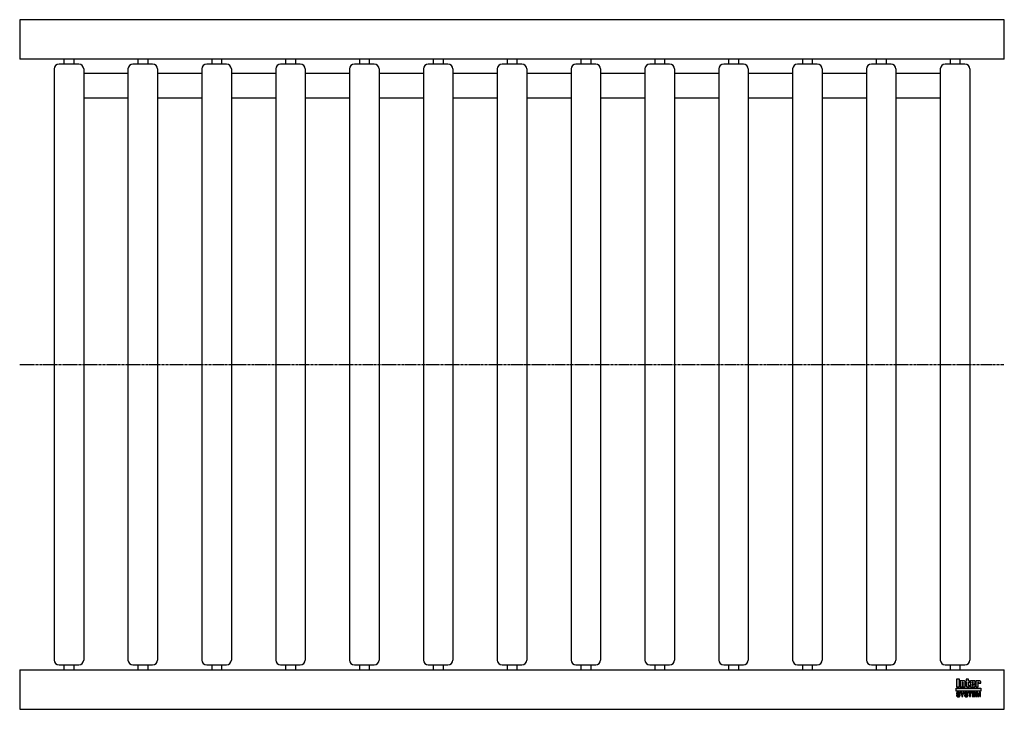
# Model space of a CAD drawing. Header units: millimetres. Extents: x 0 to 1000, y -350 to 350.
import ezdxf

# ---------------------------------------------------------------- set-up
doc = ezdxf.new("R2010")
doc.units = ezdxf.units.MM
doc.header["$LTSCALE"] = 2
doc.linetypes.add('CENTER', pattern=[2, 1.25, -0.25, 0.25, -0.25])
doc.layers.get('0').update_dxf_attribs({"linetype": 'CONTINUOUS', "lineweight": 50})
for name, color, linetype, lineweight in [('Centre Lines', 4, 'CENTER', 25), ('Frame', 1, 'CONTINUOUS', 25), ('Midi', 70, 'CONTINUOUS', 25), ('Rollers', 7, 'CONTINUOUS', 25)]:
    doc.layers.add(name, color=color, linetype=linetype, lineweight=lineweight)

# ---------------------------------------------------------------- blocks, each defined once
blk = doc.blocks.new('A$C093604AF')
at = {"layer": 'Rollers'}
for p, q in [((25, 305), (5, 305)), ((10, 310), (10, 305)), ((20, 310), (20, 305)), ((0, 300), (0, -300)), ((30, 300), (30, -300)), ((5, -305), (25, -305)), ((10, -305), (10, -310)), ((20, -305), (20, -310))]:
    blk.add_line(p, q, dxfattribs=at)
for centre, start, end in [((5, 300), 90, 180), ((25, 300), 0, 90), ((5, -300), 180, 270), ((25, -300), 270, 0)]:
    blk.add_arc(centre, 5, start, end, dxfattribs=at)

msp = doc.modelspace()

# ---------------------------------------------------------------- hatches: boundary and pattern name
at = {"layer": 'Frame'}
h = msp.add_hatch(color=254, dxfattribs=at)
h.paths.add_polyline_path([(973.3, -322.7), (973.3, -322.6), (973.4, -322.6), (973.4, -322.5), (973.4, -322.5), (973.5, -322.5), (973.6, -322.5), (973.7, -322.5), (973.7, -322.5), (973.8, -322.5), (973.8, -322.6), (973.9, -322.6), (973.9, -322.7), (973.9, -322.8), (973.9, -322.9), (973.9, -323.5), (976.1, -323.5), (976.1, -322.8), (976.1, -322.6), (976.1, -322.4), (976.1, -322.2), (976, -322), (975.9, -321.9), (975.9, -321.7), (975.8, -321.6), (975.7, -321.5), (975.6, -321.4), (975.5, -321.3), (975.4, -321.2), (975.2, -321.1), (975.1, -321.1), (974.9, -321), (974.7, -321), (974.6, -321), (974.5, -321), (974.4, -321), (974.3, -321), (974.2, -321), (974.1, -321.1), (974, -321.1), (973.9, -321.1), (973.9, -321.1), (973.8, -321.1), (973.7, -321.2), (973.6, -321.2), (973.5, -321.2), (973.5, -321.3), (973.4, -321.3), (973.3, -321.4), (973.2, -321.4), (973.2, -321), (971, -321), (971, -327.3), (973.3, -327.3), (973.3, -322.9), (973.3, -322.8)])
h.paths.add_polyline_path([(970.4, -322.5), (970.4, -322.3), (970.4, -322.1), (970.4, -321.9), (970.4, -321.8), (970.3, -321.7), (970.3, -321.5), (970.2, -321.4), (970.1, -321.3), (970, -321.3), (969.9, -321.2), (969.8, -321.1), (969.6, -321.1), (969.5, -321.1), (969.3, -321), (969.1, -321), (968.9, -321), (966.7, -321), (966.5, -321), (966.3, -321), (966.1, -321.1), (965.9, -321.1), (965.8, -321.1), (965.7, -321.2), (965.6, -321.3), (965.5, -321.3), (965.4, -321.4), (965.3, -321.5), (965.3, -321.7), (965.2, -321.8), (965.2, -321.9), (965.2, -322.1), (965.2, -322.3), (965.2, -322.5), (965.2, -325.9), (965.2, -326.1), (965.2, -326.3), (965.2, -326.4), (965.2, -326.6), (965.3, -326.7), (965.3, -326.8), (965.4, -326.9), (965.5, -327), (965.6, -327.1), (965.7, -327.1), (965.8, -327.2), (965.9, -327.2), (966.1, -327.3), (966.3, -327.3), (966.5, -327.3), (966.7, -327.3), (968.9, -327.3), (969.1, -327.3), (969.3, -327.3), (969.5, -327.3), (969.6, -327.2), (969.8, -327.2), (969.9, -327.1), (970, -327.1), (970.1, -327), (970.2, -326.9), (970.3, -326.8), (970.3, -326.7), (970.4, -326.6), (970.4, -326.4), (970.4, -326.3), (970.4, -326.1), (970.4, -325.9), (970.4, -324.8), (968.1, -324.8), (968.1, -325.6), (968.1, -325.8), (968.1, -325.8), (968.1, -325.9), (968, -326), (968, -326), (967.9, -326.1), (967.9, -326.1), (967.8, -326.1), (967.7, -326.1), (967.7, -326.1), (967.6, -326), (967.6, -326), (967.5, -325.9), (967.5, -325.8), (967.5, -325.8), (967.5, -325.6), (967.5, -324.3), (970.4, -324.3)])
h.paths.add_polyline_path([(968.1, -323.2), (967.5, -323.2), (967.5, -322.7), (967.5, -322.6), (967.5, -322.5), (967.5, -322.4), (967.5, -322.3), (967.6, -322.3), (967.6, -322.2), (967.7, -322.2), (967.8, -322.2), (967.9, -322.2), (968, -322.2), (968, -322.3), (968.1, -322.3), (968.1, -322.4), (968.1, -322.5), (968.1, -322.6), (968.1, -322.7)], flags=16)
h.paths.add_polyline_path([(963.7, -322.3), (964.6, -322.3), (964.6, -321), (963.7, -321), (963.7, -319.3), (961.4, -319.3), (961.4, -321), (960.8, -321), (960.8, -322.3), (961.4, -322.3), (961.4, -325.9), (961.4, -326.1), (961.4, -326.2), (961.4, -326.4), (961.5, -326.5), (961.5, -326.7), (961.6, -326.8), (961.6, -326.9), (961.7, -327), (961.8, -327), (961.9, -327.1), (962, -327.2), (962.2, -327.2), (962.3, -327.2), (962.5, -327.3), (962.7, -327.3), (962.9, -327.3), (964.6, -327.3), (964.6, -326.1), (964.2, -326.1), (964.1, -326.1), (964, -326.1), (963.9, -326.1), (963.8, -326), (963.8, -326), (963.7, -325.9), (963.7, -325.9), (963.7, -325.8)])
h.paths.add_polyline_path([(960.3, -322.8), (960.3, -322.6), (960.3, -322.4), (960.3, -322.2), (960.2, -322), (960.2, -321.9), (960.1, -321.7), (960, -321.6), (959.9, -321.5), (959.8, -321.4), (959.7, -321.3), (959.5, -321.2), (959.4, -321.1), (959.3, -321.1), (959.1, -321), (958.9, -321), (958.7, -321), (958.6, -321), (958.5, -321), (958.4, -321), (958.3, -321), (958.3, -321.1), (958.2, -321.1), (958.1, -321.1), (958, -321.1), (957.9, -321.1), (957.8, -321.2), (957.7, -321.2), (957.6, -321.2), (957.6, -321.3), (957.5, -321.3), (957.4, -321.4), (957.3, -321.4), (957.3, -321), (955.1, -321), (955.1, -327.3), (957.4, -327.3), (957.4, -322.9), (957.4, -322.8), (957.4, -322.7), (957.4, -322.6), (957.5, -322.6), (957.5, -322.5), (957.5, -322.5), (957.6, -322.5), (957.7, -322.5), (957.8, -322.5), (957.8, -322.5), (957.9, -322.5), (958, -322.6), (958, -322.6), (958, -322.7), (958, -322.8), (958, -322.9), (958, -327.3), (960.3, -327.3)])
h.paths.add_polyline_path([(954.4, -319.3), (951.3, -319.3), (951.3, -327.3), (954.4, -327.3)])
msp.add_hatch(color=1, dxfattribs=at).paths.add_polyline_path([(976.2, -331.6), (976.2, -328.4), (951.2, -328.4), (951.2, -331.6)])
h = msp.add_hatch(color=7, dxfattribs=at)
h.paths.add_polyline_path([(972.8, -332.7), (971.5, -332.7), (971.5, -337.1), (972.3, -337.1), (972.3, -333.4), (972.4, -333.4), (973.2, -337.1), (974.1, -337.1), (974.9, -333.4), (975, -333.4), (975, -337.1), (975.8, -337.1), (975.8, -332.7), (974.5, -332.7), (973.7, -336.2)])
h.paths.add_polyline_path([(970.8, -332.7), (967.5, -332.7), (967.5, -337.1), (970.9, -337.1), (970.9, -336.4), (968.4, -336.4), (968.4, -335.2), (970.6, -335.2), (970.6, -334.4), (968.4, -334.4), (968.4, -333.4), (970.8, -333.4)])
h.paths.add_polyline_path([(967.1, -332.7), (963.4, -332.7), (963.4, -333.4), (964.7, -333.4), (964.7, -337.1), (965.7, -337.1), (965.7, -333.4), (967.1, -333.4)])
h.paths.add_polyline_path([(962.5, -332.9), (962.3, -332.8), (962.2, -332.7), (962, -332.6), (961.8, -332.6), (961.5, -332.6), (961.3, -332.6), (961.1, -332.6), (960.9, -332.6), (960.7, -332.6), (960.6, -332.7), (960.4, -332.7), (960.3, -332.8), (960.2, -332.8), (960, -332.9), (959.9, -333), (959.9, -333.1), (959.8, -333.2), (959.7, -333.3), (959.7, -333.5), (959.6, -333.6), (959.6, -333.8), (959.6, -333.9), (959.6, -334.1), (959.6, -334.2), (959.6, -334.4), (959.7, -334.5), (959.8, -334.6), (959.8, -334.7), (959.9, -334.8), (960, -334.9), (960.1, -335), (960.2, -335), (960.3, -335.1), (960.5, -335.1), (960.6, -335.2), (960.8, -335.2), (960.9, -335.2), (961, -335.3), (961.1, -335.3), (961.2, -335.3), (961.2, -335.3), (961.3, -335.3), (961.3, -335.3), (961.4, -335.3), (961.4, -335.3), (961.5, -335.4), (961.7, -335.4), (961.8, -335.4), (962, -335.5), (962.1, -335.5), (962.2, -335.6), (962.3, -335.7), (962.3, -335.8), (962.3, -335.9), (962.3, -336.1), (962.2, -336.2), (962.1, -336.3), (962, -336.4), (961.8, -336.4), (961.7, -336.5), (961.5, -336.5), (961.3, -336.5), (961.2, -336.5), (961, -336.5), (960.8, -336.4), (960.7, -336.3), (960.6, -336.2), (960.5, -336.1), (960.4, -336), (960.4, -335.8), (959.5, -335.8), (959.5, -336), (959.6, -336.2), (959.6, -336.3), (959.7, -336.5), (959.8, -336.6), (959.9, -336.7), (960, -336.8), (960.1, -336.9), (960.2, -337), (960.4, -337.1), (960.5, -337.1), (960.7, -337.2), (960.9, -337.2), (961.1, -337.3), (961.3, -337.3), (961.5, -337.3), (961.6, -337.3), (961.6, -337.3), (961.8, -337.3), (961.9, -337.2), (962, -337.2), (962.2, -337.2), (962.3, -337.1), (962.5, -337), (962.6, -337), (962.7, -336.9), (962.9, -336.7), (963, -336.6), (963.1, -336.4), (963.1, -336.3), (963.2, -336.1), (963.2, -335.8), (963.2, -335.7), (963.2, -335.5), (963.2, -335.4), (963.1, -335.3), (963.1, -335.2), (963, -335.1), (963, -335.1), (962.9, -335), (962.8, -334.9), (962.7, -334.8), (962.6, -334.8), (962.5, -334.7), (962.4, -334.7), (962.2, -334.7), (962.1, -334.6), (961.9, -334.6), (961.8, -334.6), (961.8, -334.5), (961.7, -334.5), (961.6, -334.5), (961.6, -334.5), (961.5, -334.5), (961.4, -334.4), (961.3, -334.4), (961.3, -334.4), (961.2, -334.4), (961.1, -334.4), (961.1, -334.4), (961, -334.4), (960.9, -334.3), (960.9, -334.3), (960.8, -334.3), (960.7, -334.3), (960.6, -334.2), (960.6, -334.2), (960.5, -334.1), (960.5, -334), (960.5, -334), (960.5, -333.9), (960.4, -333.8), (960.5, -333.7), (960.5, -333.6), (960.6, -333.5), (960.7, -333.4), (960.8, -333.4), (961, -333.4), (961.1, -333.3), (961.2, -333.3), (961.4, -333.3), (961.6, -333.4), (961.7, -333.4), (961.9, -333.5), (962, -333.5), (962.1, -333.7), (962.1, -333.8), (962.2, -334), (963.1, -334), (963.1, -333.9), (963, -333.7), (963, -333.6), (963, -333.5), (962.9, -333.4), (962.9, -333.3), (962.8, -333.2), (962.7, -333), (962.6, -332.9)])
h.paths.add_polyline_path([(959.3, -332.7), (958.3, -332.7), (957.4, -334.6), (956.4, -332.7), (955.3, -332.7), (956.9, -335.5), (956.9, -337.1), (957.8, -337.1), (957.8, -335.5)])
h.paths.add_polyline_path([(954.4, -332.9), (954.2, -332.8), (954.1, -332.7), (953.9, -332.6), (953.7, -332.6), (953.5, -332.6), (953.2, -332.6), (953, -332.6), (952.8, -332.6), (952.7, -332.6), (952.5, -332.7), (952.4, -332.7), (952.2, -332.8), (952.1, -332.8), (952, -332.9), (951.9, -333), (951.8, -333.1), (951.7, -333.2), (951.6, -333.3), (951.6, -333.5), (951.6, -333.6), (951.5, -333.8), (951.5, -333.9), (951.5, -334.1), (951.5, -334.2), (951.6, -334.4), (951.6, -334.5), (951.7, -334.6), (951.7, -334.7), (951.8, -334.8), (951.9, -334.9), (952, -335), (952.2, -335), (952.3, -335.1), (952.4, -335.1), (952.5, -335.2), (952.7, -335.2), (952.8, -335.2), (953, -335.3), (953, -335.3), (953.1, -335.3), (953.1, -335.3), (953.2, -335.3), (953.3, -335.3), (953.3, -335.3), (953.4, -335.3), (953.4, -335.4), (953.6, -335.4), (953.7, -335.4), (953.9, -335.5), (954, -335.5), (954.1, -335.6), (954.2, -335.7), (954.2, -335.8), (954.2, -335.9), (954.2, -336.1), (954.1, -336.2), (954, -336.3), (953.9, -336.4), (953.8, -336.4), (953.6, -336.5), (953.4, -336.5), (953.2, -336.5), (953.1, -336.5), (952.9, -336.5), (952.8, -336.4), (952.6, -336.3), (952.5, -336.2), (952.4, -336.1), (952.4, -336), (952.4, -335.8), (951.5, -335.8), (951.5, -336), (951.5, -336.2), (951.5, -336.3), (951.6, -336.5), (951.7, -336.6), (951.8, -336.7), (951.9, -336.8), (952, -336.9), (952.1, -337), (952.3, -337.1), (952.5, -337.1), (952.6, -337.2), (952.8, -337.2), (953, -337.3), (953.2, -337.3), (953.4, -337.3), (953.5, -337.3), (953.6, -337.3), (953.7, -337.3), (953.8, -337.2), (954, -337.2), (954.1, -337.2), (954.3, -337.1), (954.4, -337), (954.5, -337), (954.7, -336.9), (954.8, -336.7), (954.9, -336.6), (955, -336.4), (955.1, -336.3), (955.1, -336.1), (955.1, -335.8), (955.1, -335.7), (955.1, -335.5), (955.1, -335.4), (955.1, -335.3), (955, -335.2), (955, -335.1), (954.9, -335.1), (954.8, -335), (954.7, -334.9), (954.6, -334.8), (954.5, -334.8), (954.4, -334.7), (954.3, -334.7), (954.1, -334.7), (954, -334.6), (953.8, -334.6), (953.8, -334.6), (953.7, -334.5), (953.6, -334.5), (953.6, -334.5), (953.5, -334.5), (953.4, -334.5), (953.3, -334.4), (953.3, -334.4), (953.2, -334.4), (953.1, -334.4), (953.1, -334.4), (953, -334.4), (952.9, -334.4), (952.9, -334.3), (952.8, -334.3), (952.7, -334.3), (952.6, -334.3), (952.6, -334.2), (952.5, -334.2), (952.5, -334.1), (952.4, -334), (952.4, -334), (952.4, -333.9), (952.4, -333.8), (952.4, -333.7), (952.5, -333.6), (952.6, -333.5), (952.7, -333.4), (952.8, -333.4), (952.9, -333.4), (953, -333.3), (953.2, -333.3), (953.3, -333.3), (953.5, -333.4), (953.7, -333.4), (953.8, -333.5), (953.9, -333.5), (954, -333.7), (954.1, -333.8), (954.1, -334), (955, -334), (955, -333.9), (955, -333.7), (955, -333.6), (954.9, -333.5), (954.9, -333.4), (954.8, -333.3), (954.7, -333.2), (954.6, -333), (954.5, -332.9)])

# ---------------------------------------------------------------- linework, layer by layer
at = {"layer": 'Centre Lines'}
msp.add_line((0, 0), (1000, 0), dxfattribs=at)
at = {"layer": 'Frame', "color": 7, "linetype": 'Continuous'}
for p, q in [((951.3, -319.3), (951.3, -327.3)), ((954.4, -319.3), (951.3, -319.3)), ((954.4, -327.3), (954.4, -319.3)), ((963.7, -319.3), (961.4, -319.3)), ((961.4, -319.3), (961.4, -321)), ((963.7, -321), (963.7, -319.3)), ((951.3, -327.3), (954.4, -327.3)), ((955.1, -321), (955.1, -327.3)), ((957.3, -321), (955.1, -321)), ((955.1, -327.3), (957.4, -327.3)), ((957.3, -321.4), (957.3, -321)), ((957.4, -321.4), (957.3, -321.4)), ((957.5, -321.3), (957.4, -321.4)), ((957.4, -322.7), (957.4, -322.6)), ((957.4, -322.6), (957.5, -322.6)), ((957.4, -322.8), (957.4, -322.7)), ((957.4, -322.9), (957.4, -322.8)), ((957.4, -327.3), (957.4, -322.9)), ((957.6, -321.3), (957.5, -321.3)), ((957.5, -322.6), (957.5, -322.5)), ((957.5, -322.5), (957.5, -322.5)), ((957.5, -322.5), (957.6, -322.5)), ((957.7, -321.2), (957.6, -321.2)), ((957.6, -321.2), (957.6, -321.3)), ((957.6, -322.5), (957.7, -322.5)), ((957.8, -321.2), (957.7, -321.2)), ((957.7, -322.5), (957.8, -322.5)), ((957.9, -321.1), (957.8, -321.2)), ((957.8, -322.5), (957.8, -322.5)), ((957.8, -322.5), (957.9, -322.5)), ((958, -321.1), (957.9, -321.1)), ((957.9, -322.5), (958, -322.6)), ((958.1, -321.1), (958, -321.1)), ((958, -322.6), (958, -322.7)), ((958, -322.6), (958, -322.6)), ((958, -322.7), (958, -322.8)), ((958, -322.8), (958, -322.9)), ((958, -322.9), (958, -327.3)), ((958, -327.3), (960.3, -327.3)), ((958.2, -321.1), (958.1, -321.1)), ((958.3, -321.1), (958.2, -321.1)), ((958.4, -321), (958.3, -321)), ((958.3, -321), (958.3, -321.1)), ((958.5, -321), (958.4, -321)), ((958.6, -321), (958.5, -321)), ((958.7, -321), (958.6, -321)), ((958.9, -321), (958.7, -321)), ((959.1, -321), (958.9, -321)), ((959.3, -321.1), (959.1, -321)), ((959.4, -321.1), (959.3, -321.1)), ((959.5, -321.2), (959.4, -321.1)), ((959.7, -321.3), (959.5, -321.2)), ((959.8, -321.4), (959.7, -321.3)), ((959.9, -321.5), (959.8, -321.4)), ((960, -321.6), (959.9, -321.5)), ((960.1, -321.7), (960, -321.6)), ((960.2, -321.9), (960.1, -321.7)), ((960.2, -322), (960.2, -321.9)), ((960.3, -322.2), (960.2, -322)), ((960.3, -322.4), (960.3, -322.2)), ((960.3, -322.6), (960.3, -322.4)), ((960.3, -322.8), (960.3, -322.6)), ((960.3, -327.3), (960.3, -322.8)), ((961.4, -321), (960.8, -321)), ((960.8, -321), (960.8, -322.3)), ((960.8, -322.3), (961.4, -322.3)), ((961.4, -322.3), (961.4, -325.9)), ((961.4, -325.9), (961.4, -326.1)), ((961.4, -326.1), (961.4, -326.2)), ((961.4, -326.2), (961.4, -326.4)), ((961.4, -326.4), (961.5, -326.5)), ((961.5, -326.5), (961.5, -326.7)), ((961.5, -326.7), (961.6, -326.8)), ((961.6, -326.8), (961.6, -326.9)), ((961.6, -326.9), (961.7, -327)), ((961.7, -327), (961.8, -327)), ((961.8, -327), (961.9, -327.1)), ((961.9, -327.1), (962, -327.2)), ((962, -327.2), (962.2, -327.2)), ((962.2, -327.2), (962.3, -327.2)), ((962.3, -327.2), (962.5, -327.3)), ((962.5, -327.3), (962.7, -327.3)), ((962.7, -327.3), (962.9, -327.3)), ((962.9, -327.3), (964.6, -327.3)), ((964.6, -321), (963.7, -321)), ((963.7, -325.8), (963.7, -322.3)), ((963.7, -322.3), (964.6, -322.3)), ((963.7, -325.9), (963.7, -325.8)), ((963.8, -326), (963.7, -325.9)), ((963.7, -325.9), (963.7, -325.9)), ((963.9, -326.1), (963.8, -326)), ((963.8, -326), (963.8, -326)), ((964, -326.1), (963.9, -326.1)), ((964.1, -326.1), (964, -326.1)), ((964.2, -326.1), (964.1, -326.1)), ((964.6, -326.1), (964.2, -326.1)), ((964.6, -322.3), (964.6, -321)), ((964.6, -327.3), (964.6, -326.1)), ((965.3, -321.7), (965.2, -321.8)), ((965.2, -321.8), (965.2, -321.9)), ((965.2, -321.9), (965.2, -322.1)), ((965.2, -322.1), (965.2, -322.3)), ((965.2, -322.3), (965.2, -322.5)), ((965.2, -322.5), (965.2, -325.9)), ((965.2, -325.9), (965.2, -326.1)), ((965.2, -326.1), (965.2, -326.3)), ((965.2, -326.3), (965.2, -326.4)), ((965.2, -326.4), (965.2, -326.6)), ((965.2, -326.6), (965.3, -326.7)), ((965.4, -321.4), (965.3, -321.5)), ((965.3, -321.5), (965.3, -321.7)), ((965.3, -326.7), (965.3, -326.8)), ((965.3, -326.8), (965.4, -326.9)), ((965.5, -321.3), (965.4, -321.4)), ((965.4, -326.9), (965.5, -327)), ((965.6, -321.3), (965.5, -321.3)), ((965.5, -327), (965.6, -327.1)), ((965.7, -321.2), (965.6, -321.3)), ((965.6, -327.1), (965.7, -327.1)), ((965.8, -321.1), (965.7, -321.2)), ((965.7, -327.1), (965.8, -327.2)), ((965.9, -321.1), (965.8, -321.1)), ((965.8, -327.2), (965.9, -327.2)), ((966.1, -321.1), (965.9, -321.1)), ((965.9, -327.2), (966.1, -327.3)), ((966.3, -321), (966.1, -321.1)), ((966.1, -327.3), (966.3, -327.3)), ((966.5, -321), (966.3, -321)), ((966.3, -327.3), (966.5, -327.3)), ((966.7, -321), (966.5, -321)), ((966.5, -327.3), (966.7, -327.3)), ((968.9, -321), (966.7, -321)), ((966.7, -327.3), (968.9, -327.3)), ((967.5, -322.4), (967.5, -322.3)), ((967.5, -322.3), (967.6, -322.3)), ((967.5, -322.5), (967.5, -322.4)), ((967.5, -322.6), (967.5, -322.5)), ((967.5, -322.7), (967.5, -322.6)), ((967.5, -323.2), (967.5, -322.7)), ((968.1, -323.2), (967.5, -323.2)), ((967.5, -325.6), (967.5, -324.3)), ((967.5, -324.3), (970.4, -324.3)), ((967.5, -325.8), (967.5, -325.6)), ((967.5, -325.9), (967.5, -325.8)), ((967.5, -325.8), (967.5, -325.8)), ((967.6, -326), (967.5, -325.9)), ((967.6, -322.3), (967.6, -322.2)), ((967.6, -322.2), (967.7, -322.2)), ((967.7, -326.1), (967.6, -326)), ((967.6, -326), (967.6, -326)), ((967.7, -322.2), (967.8, -322.2)), ((967.8, -326.1), (967.7, -326.1)), ((967.7, -326.1), (967.7, -326.1)), ((967.8, -322.2), (967.9, -322.2)), ((967.9, -326.1), (967.8, -326.1)), ((967.9, -322.2), (968, -322.2)), ((968, -326), (967.9, -326.1)), ((967.9, -326.1), (967.9, -326.1)), ((968, -322.2), (968, -322.3)), ((968, -322.3), (968.1, -322.3)), ((968.1, -325.9), (968, -326)), ((968, -326), (968, -326)), ((968.1, -322.3), (968.1, -322.4)), ((968.1, -322.4), (968.1, -322.5)), ((968.1, -322.5), (968.1, -322.6)), ((968.1, -322.6), (968.1, -322.7)), ((968.1, -322.7), (968.1, -323.2)), ((968.1, -324.8), (968.1, -325.6)), ((970.4, -324.8), (968.1, -324.8)), ((968.1, -325.6), (968.1, -325.8)), ((968.1, -325.8), (968.1, -325.8)), ((968.1, -325.8), (968.1, -325.9)), ((969.1, -321), (968.9, -321)), ((968.9, -327.3), (969.1, -327.3)), ((969.3, -321), (969.1, -321)), ((969.1, -327.3), (969.3, -327.3)), ((969.5, -321.1), (969.3, -321)), ((969.3, -327.3), (969.5, -327.3)), ((969.6, -321.1), (969.5, -321.1)), ((969.5, -327.3), (969.6, -327.2)), ((969.8, -321.1), (969.6, -321.1)), ((969.6, -327.2), (969.8, -327.2)), ((969.9, -321.2), (969.8, -321.1)), ((969.8, -327.2), (969.9, -327.1)), ((970, -321.3), (969.9, -321.2)), ((969.9, -327.1), (970, -327.1)), ((970.1, -321.3), (970, -321.3)), ((970, -327.1), (970.1, -327)), ((970.2, -321.4), (970.1, -321.3)), ((970.1, -327), (970.2, -326.9)), ((970.3, -321.5), (970.2, -321.4)), ((970.2, -326.9), (970.3, -326.8)), ((970.3, -321.7), (970.3, -321.5)), ((970.4, -321.8), (970.3, -321.7)), ((970.3, -326.7), (970.4, -326.6)), ((970.3, -326.8), (970.3, -326.7)), ((970.4, -321.9), (970.4, -321.8)), ((970.4, -322.1), (970.4, -321.9)), ((970.4, -322.3), (970.4, -322.1)), ((970.4, -322.5), (970.4, -322.3)), ((970.4, -324.3), (970.4, -322.5)), ((970.4, -325.9), (970.4, -324.8)), ((970.4, -326.1), (970.4, -325.9)), ((970.4, -326.3), (970.4, -326.1)), ((970.4, -326.4), (970.4, -326.3)), ((970.4, -326.6), (970.4, -326.4)), ((971, -321), (971, -327.3)), ((973.2, -321), (971, -321)), ((971, -327.3), (973.3, -327.3)), ((973.2, -321.4), (973.2, -321)), ((973.3, -321.4), (973.2, -321.4)), ((973.4, -321.3), (973.3, -321.4)), ((973.3, -322.7), (973.3, -322.6)), ((973.3, -322.6), (973.4, -322.6)), ((973.3, -322.8), (973.3, -322.7)), ((973.3, -322.9), (973.3, -322.8)), ((973.3, -327.3), (973.3, -322.9)), ((973.5, -321.3), (973.4, -321.3)), ((973.4, -322.6), (973.4, -322.5)), ((973.4, -322.5), (973.4, -322.5)), ((973.4, -322.5), (973.5, -322.5)), ((973.6, -321.2), (973.5, -321.2)), ((973.5, -321.2), (973.5, -321.3)), ((973.5, -322.5), (973.6, -322.5)), ((973.7, -321.2), (973.6, -321.2)), ((973.6, -322.5), (973.7, -322.5)), ((973.8, -321.1), (973.7, -321.2)), ((973.7, -322.5), (973.7, -322.5)), ((973.7, -322.5), (973.8, -322.5)), ((973.9, -321.1), (973.8, -321.1)), ((973.8, -322.5), (973.8, -322.6)), ((973.8, -322.6), (973.9, -322.6)), ((974, -321.1), (973.9, -321.1)), ((973.9, -321.1), (973.9, -321.1)), ((973.9, -322.6), (973.9, -322.7)), ((973.9, -322.7), (973.9, -322.8)), ((973.9, -322.8), (973.9, -322.9)), ((973.9, -322.9), (973.9, -323.5)), ((973.9, -323.5), (976.1, -323.5)), ((974.1, -321.1), (974, -321.1)), ((974.2, -321), (974.1, -321.1)), ((974.3, -321), (974.2, -321)), ((974.4, -321), (974.3, -321)), ((974.5, -321), (974.4, -321)), ((974.6, -321), (974.5, -321)), ((974.7, -321), (974.6, -321)), ((974.9, -321), (974.7, -321)), ((975.1, -321.1), (974.9, -321)), ((975.2, -321.1), (975.1, -321.1)), ((975.4, -321.2), (975.2, -321.1)), ((975.5, -321.3), (975.4, -321.2)), ((975.6, -321.4), (975.5, -321.3)), ((975.7, -321.5), (975.6, -321.4)), ((975.8, -321.6), (975.7, -321.5)), ((975.9, -321.7), (975.8, -321.6)), ((975.9, -321.9), (975.9, -321.7)), ((976, -322), (975.9, -321.9)), ((976.1, -322.2), (976, -322)), ((976.1, -322.4), (976.1, -322.2)), ((976.1, -322.6), (976.1, -322.4)), ((976.1, -322.8), (976.1, -322.6)), ((976.1, -323.5), (976.1, -322.8)), ((951.6, -333.6), (951.5, -333.8)), ((951.5, -333.8), (951.5, -333.9)), ((951.5, -333.9), (951.5, -334.1)), ((951.5, -334.1), (951.5, -334.2)), ((951.5, -334.2), (951.6, -334.4)), ((951.5, -335.8), (951.5, -336)), ((952.4, -335.8), (951.5, -335.8)), ((951.5, -336), (951.5, -336.2)), ((951.5, -336.2), (951.5, -336.3)), ((951.5, -336.3), (951.6, -336.5)), ((951.7, -333.2), (951.6, -333.3)), ((951.6, -333.3), (951.6, -333.5)), ((951.6, -333.5), (951.6, -333.6)), ((951.6, -334.4), (951.6, -334.5)), ((951.6, -334.5), (951.7, -334.6)), ((951.6, -336.5), (951.7, -336.6)), ((951.8, -333.1), (951.7, -333.2)), ((951.7, -334.6), (951.7, -334.7)), ((951.7, -334.7), (951.8, -334.8)), ((951.7, -336.6), (951.8, -336.7)), ((951.9, -333), (951.8, -333.1)), ((951.8, -334.8), (951.9, -334.9)), ((951.8, -336.7), (951.9, -336.8)), ((952, -332.9), (951.9, -333)), ((951.9, -334.9), (952, -335)), ((951.9, -336.8), (952, -336.9)), ((952.1, -332.8), (952, -332.9)), ((952, -335), (952.2, -335)), ((952, -336.9), (952.1, -337)), ((952.2, -332.8), (952.1, -332.8)), ((952.1, -337), (952.3, -337.1)), ((952.4, -332.7), (952.2, -332.8)), ((952.2, -335), (952.3, -335.1)), ((952.3, -335.1), (952.4, -335.1)), ((952.3, -337.1), (952.5, -337.1)), ((952.5, -332.7), (952.4, -332.7)), ((952.4, -333.7), (952.5, -333.6)), ((952.4, -333.8), (952.4, -333.7)), ((952.4, -333.9), (952.4, -333.8)), ((952.4, -334), (952.4, -333.9)), ((952.5, -334.1), (952.4, -334)), ((952.4, -334), (952.4, -334)), ((952.4, -335.1), (952.5, -335.2)), ((952.4, -336), (952.4, -335.8)), ((952.4, -336.1), (952.4, -336)), ((952.5, -336.2), (952.4, -336.1)), ((952.7, -332.6), (952.5, -332.7)), ((952.5, -333.6), (952.6, -333.5)), ((952.5, -334.2), (952.5, -334.1)), ((952.6, -334.2), (952.5, -334.2)), ((952.5, -335.2), (952.7, -335.2)), ((952.6, -336.3), (952.5, -336.2)), ((952.5, -337.1), (952.6, -337.2)), ((952.6, -333.5), (952.7, -333.4)), ((952.6, -334.3), (952.6, -334.2)), ((952.7, -334.3), (952.6, -334.3)), ((952.8, -336.4), (952.6, -336.3)), ((952.6, -337.2), (952.8, -337.2)), ((952.8, -332.6), (952.7, -332.6)), ((952.7, -333.4), (952.8, -333.4)), ((952.8, -334.3), (952.7, -334.3)), ((952.7, -335.2), (952.8, -335.2)), ((953, -332.6), (952.8, -332.6)), ((952.8, -333.4), (952.9, -333.4)), ((952.9, -334.3), (952.8, -334.3)), ((952.8, -335.2), (953, -335.3)), ((952.9, -336.5), (952.8, -336.4)), ((952.8, -337.2), (953, -337.3)), ((952.9, -333.4), (953, -333.3)), ((952.9, -334.4), (952.9, -334.3)), ((953, -334.4), (952.9, -334.4)), ((953.1, -336.5), (952.9, -336.5)), ((953.2, -332.6), (953, -332.6)), ((953, -333.3), (953.2, -333.3)), ((953.1, -334.4), (953, -334.4)), ((953, -335.3), (953, -335.3)), ((953, -335.3), (953.1, -335.3)), ((953, -337.3), (953.2, -337.3)), ((953.2, -334.4), (953.1, -334.4)), ((953.1, -334.4), (953.1, -334.4)), ((953.1, -335.3), (953.1, -335.3)), ((953.1, -335.3), (953.2, -335.3)), ((953.2, -336.5), (953.1, -336.5)), ((953.5, -332.6), (953.2, -332.6)), ((953.2, -333.3), (953.3, -333.3)), ((953.3, -334.4), (953.2, -334.4)), ((953.2, -335.3), (953.3, -335.3)), ((953.4, -336.5), (953.2, -336.5)), ((953.2, -337.3), (953.4, -337.3)), ((953.3, -333.3), (953.5, -333.4)), ((953.4, -334.5), (953.3, -334.4)), ((953.3, -334.4), (953.3, -334.4)), ((953.3, -335.3), (953.3, -335.3)), ((953.3, -335.3), (953.4, -335.3)), ((953.5, -334.5), (953.4, -334.5)), ((953.4, -335.3), (953.4, -335.4)), ((953.4, -335.4), (953.6, -335.4)), ((953.6, -336.5), (953.4, -336.5)), ((953.4, -337.3), (953.5, -337.3)), ((953.7, -332.6), (953.5, -332.6)), ((953.5, -333.4), (953.7, -333.4)), ((953.6, -334.5), (953.5, -334.5)), ((953.5, -337.3), (953.6, -337.3)), ((953.7, -334.5), (953.6, -334.5)), ((953.6, -334.5), (953.6, -334.5)), ((953.6, -335.4), (953.7, -335.4)), ((953.8, -336.4), (953.6, -336.5)), ((953.6, -337.3), (953.7, -337.3)), ((953.9, -332.6), (953.7, -332.6)), ((953.7, -333.4), (953.8, -333.5)), ((953.8, -334.6), (953.7, -334.5)), ((953.7, -335.4), (953.9, -335.5)), ((953.7, -337.3), (953.8, -337.2)), ((953.8, -333.5), (953.9, -333.5)), ((954, -334.6), (953.8, -334.6)), ((953.8, -334.6), (953.8, -334.6)), ((953.9, -336.4), (953.8, -336.4)), ((953.8, -337.2), (954, -337.2)), ((954.1, -332.7), (953.9, -332.6)), ((953.9, -333.5), (954, -333.7)), ((953.9, -335.5), (954, -335.5)), ((954, -336.3), (953.9, -336.4)), ((954, -333.7), (954.1, -333.8)), ((954.1, -334.7), (954, -334.6)), ((954, -335.5), (954.1, -335.6)), ((954.1, -336.2), (954, -336.3)), ((954, -337.2), (954.1, -337.2)), ((954.2, -332.8), (954.1, -332.7)), ((954.1, -333.8), (954.1, -334)), ((954.1, -334), (955, -334)), ((954.3, -334.7), (954.1, -334.7)), ((954.1, -335.6), (954.2, -335.7)), ((954.2, -336.1), (954.1, -336.2)), ((954.1, -337.2), (954.3, -337.1)), ((954.4, -332.9), (954.2, -332.8)), ((954.2, -335.7), (954.2, -335.8)), ((954.2, -335.8), (954.2, -335.9)), ((954.2, -335.9), (954.2, -336.1)), ((954.4, -334.7), (954.3, -334.7)), ((954.3, -337.1), (954.4, -337)), ((954.5, -332.9), (954.4, -332.9)), ((954.5, -334.8), (954.4, -334.7)), ((954.4, -337), (954.5, -337)), ((954.6, -333), (954.5, -332.9)), ((954.6, -334.8), (954.5, -334.8)), ((954.5, -337), (954.7, -336.9)), ((954.7, -333.2), (954.6, -333)), ((954.7, -334.9), (954.6, -334.8)), ((954.8, -333.3), (954.7, -333.2)), ((954.8, -335), (954.7, -334.9)), ((954.7, -336.9), (954.8, -336.7)), ((954.9, -333.4), (954.8, -333.3)), ((954.9, -335.1), (954.8, -335)), ((954.8, -336.7), (954.9, -336.6)), ((954.9, -333.5), (954.9, -333.4)), ((955, -333.6), (954.9, -333.5)), ((955, -335.1), (954.9, -335.1)), ((954.9, -336.6), (955, -336.4)), ((955, -333.7), (955, -333.6)), ((955, -333.9), (955, -333.7)), ((955, -334), (955, -333.9)), ((955, -335.2), (955, -335.1)), ((955.1, -335.3), (955, -335.2)), ((955, -336.4), (955.1, -336.3)), ((955.1, -335.4), (955.1, -335.3)), ((955.1, -335.5), (955.1, -335.4)), ((955.1, -335.7), (955.1, -335.5)), ((955.1, -335.8), (955.1, -335.7)), ((955.1, -336.1), (955.1, -335.8)), ((955.1, -336.3), (955.1, -336.1)), ((955.3, -332.7), (956.9, -335.5)), ((956.4, -332.7), (955.3, -332.7)), ((957.4, -334.6), (956.4, -332.7)), ((956.9, -335.5), (956.9, -337.1)), ((956.9, -337.1), (957.8, -337.1)), ((958.3, -332.7), (957.4, -334.6)), ((957.8, -335.5), (959.3, -332.7)), ((957.8, -337.1), (957.8, -335.5)), ((959.3, -332.7), (958.3, -332.7)), ((959.5, -335.8), (959.5, -336)), ((960.4, -335.8), (959.5, -335.8)), ((959.5, -336), (959.6, -336.2)), ((959.7, -333.5), (959.6, -333.6)), ((959.6, -333.6), (959.6, -333.8)), ((959.6, -333.8), (959.6, -333.9)), ((959.6, -333.9), (959.6, -334.1)), ((959.6, -334.1), (959.6, -334.2)), ((959.6, -334.2), (959.6, -334.4)), ((959.6, -334.4), (959.7, -334.5)), ((959.6, -336.2), (959.6, -336.3)), ((959.6, -336.3), (959.7, -336.5)), ((959.8, -333.2), (959.7, -333.3)), ((959.7, -333.3), (959.7, -333.5)), ((959.7, -334.5), (959.8, -334.6)), ((959.7, -336.5), (959.8, -336.6)), ((959.9, -333.1), (959.8, -333.2)), ((959.8, -334.6), (959.8, -334.7)), ((959.8, -334.7), (959.9, -334.8)), ((959.8, -336.6), (959.9, -336.7)), ((960, -332.9), (959.9, -333)), ((959.9, -333), (959.9, -333.1)), ((959.9, -334.8), (960, -334.9)), ((959.9, -336.7), (960, -336.8)), ((960.2, -332.8), (960, -332.9)), ((960, -334.9), (960.1, -335)), ((960, -336.8), (960.1, -336.9)), ((960.1, -335), (960.2, -335)), ((960.1, -336.9), (960.2, -337)), ((960.3, -332.8), (960.2, -332.8)), ((960.2, -335), (960.3, -335.1)), ((960.2, -337), (960.4, -337.1)), ((960.4, -332.7), (960.3, -332.8)), ((960.3, -335.1), (960.5, -335.1)), ((960.6, -332.7), (960.4, -332.7)), ((960.4, -333.8), (960.5, -333.7)), ((960.5, -333.9), (960.4, -333.8)), ((960.4, -336), (960.4, -335.8)), ((960.5, -336.1), (960.4, -336)), ((960.4, -337.1), (960.5, -337.1)), ((960.5, -333.6), (960.6, -333.5)), ((960.5, -333.7), (960.5, -333.6)), ((960.5, -334), (960.5, -333.9)), ((960.5, -334.1), (960.5, -334)), ((960.5, -334), (960.5, -334)), ((960.6, -334.2), (960.5, -334.1)), ((960.5, -335.1), (960.6, -335.2)), ((960.6, -336.2), (960.5, -336.1)), ((960.5, -337.1), (960.7, -337.2)), ((960.7, -332.6), (960.6, -332.7)), ((960.6, -333.5), (960.7, -333.4)), ((960.7, -334.3), (960.6, -334.2)), ((960.6, -334.2), (960.6, -334.2)), ((960.6, -335.2), (960.8, -335.2)), ((960.7, -336.3), (960.6, -336.2)), ((960.9, -332.6), (960.7, -332.6)), ((960.7, -333.4), (960.8, -333.4)), ((960.8, -334.3), (960.7, -334.3)), ((960.8, -336.4), (960.7, -336.3)), ((960.7, -337.2), (960.9, -337.2)), ((960.8, -333.4), (961, -333.4)), ((960.9, -334.3), (960.8, -334.3)), ((960.8, -335.2), (960.9, -335.2)), ((961, -336.5), (960.8, -336.4)), ((961.1, -332.6), (960.9, -332.6)), ((961, -334.4), (960.9, -334.3)), ((960.9, -334.3), (960.9, -334.3)), ((960.9, -335.2), (961, -335.3)), ((960.9, -337.2), (961.1, -337.3)), ((961, -333.4), (961.1, -333.3)), ((961.1, -334.4), (961, -334.4)), ((961, -335.3), (961.1, -335.3)), ((961.2, -336.5), (961, -336.5)), ((961.3, -332.6), (961.1, -332.6)), ((961.1, -333.3), (961.2, -333.3)), ((961.2, -334.4), (961.1, -334.4)), ((961.1, -334.4), (961.1, -334.4)), ((961.1, -335.3), (961.2, -335.3)), ((961.1, -337.3), (961.3, -337.3)), ((961.2, -333.3), (961.4, -333.3)), ((961.3, -334.4), (961.2, -334.4)), ((961.2, -335.3), (961.2, -335.3)), ((961.2, -335.3), (961.3, -335.3)), ((961.3, -336.5), (961.2, -336.5)), ((961.5, -332.6), (961.3, -332.6)), ((961.3, -334.4), (961.3, -334.4)), ((961.4, -334.4), (961.3, -334.4)), ((961.3, -335.3), (961.3, -335.3)), ((961.3, -335.3), (961.4, -335.3)), ((961.5, -336.5), (961.3, -336.5)), ((961.3, -337.3), (961.5, -337.3)), ((961.4, -333.3), (961.6, -333.4)), ((961.5, -334.5), (961.4, -334.4)), ((961.4, -335.3), (961.4, -335.3)), ((961.4, -335.3), (961.5, -335.4)), ((961.8, -332.6), (961.5, -332.6)), ((961.6, -334.5), (961.5, -334.5)), ((961.5, -335.4), (961.7, -335.4)), ((961.7, -336.5), (961.5, -336.5)), ((961.5, -337.3), (961.6, -337.3)), ((961.6, -333.4), (961.7, -333.4)), ((961.7, -334.5), (961.6, -334.5)), ((961.6, -334.5), (961.6, -334.5)), ((961.6, -337.3), (961.8, -337.3)), ((961.6, -337.3), (961.6, -337.3)), ((961.7, -333.4), (961.9, -333.5)), ((961.8, -334.5), (961.7, -334.5)), ((961.7, -335.4), (961.8, -335.4)), ((961.8, -336.4), (961.7, -336.5)), ((962, -332.6), (961.8, -332.6)), ((961.8, -334.6), (961.8, -334.5)), ((961.9, -334.6), (961.8, -334.6)), ((961.8, -335.4), (962, -335.5)), ((962, -336.4), (961.8, -336.4)), ((961.8, -337.3), (961.9, -337.2)), ((961.9, -333.5), (962, -333.5)), ((962.1, -334.6), (961.9, -334.6)), ((961.9, -337.2), (962, -337.2)), ((962.2, -332.7), (962, -332.6)), ((962, -333.5), (962.1, -333.7)), ((962, -335.5), (962.1, -335.5)), ((962.1, -336.3), (962, -336.4)), ((962, -337.2), (962.2, -337.2)), ((962.1, -333.7), (962.1, -333.8)), ((962.1, -333.8), (962.2, -334)), ((962.2, -334.7), (962.1, -334.6)), ((962.1, -335.5), (962.2, -335.6)), ((962.2, -336.2), (962.1, -336.3)), ((962.3, -332.8), (962.2, -332.7)), ((962.2, -334), (963.1, -334)), ((962.4, -334.7), (962.2, -334.7)), ((962.2, -335.6), (962.3, -335.7)), ((962.3, -336.1), (962.2, -336.2)), ((962.2, -337.2), (962.3, -337.1)), ((962.5, -332.9), (962.3, -332.8)), ((962.3, -335.7), (962.3, -335.8)), ((962.3, -335.8), (962.3, -335.9)), ((962.3, -335.9), (962.3, -336.1)), ((962.3, -337.1), (962.5, -337)), ((962.5, -334.7), (962.4, -334.7)), ((962.6, -332.9), (962.5, -332.9)), ((962.6, -334.8), (962.5, -334.7)), ((962.5, -337), (962.6, -337)), ((962.7, -333), (962.6, -332.9)), ((962.7, -334.8), (962.6, -334.8)), ((962.6, -337), (962.7, -336.9)), ((962.8, -333.2), (962.7, -333)), ((962.8, -334.9), (962.7, -334.8)), ((962.7, -336.9), (962.9, -336.7)), ((962.9, -333.3), (962.8, -333.2)), ((962.9, -335), (962.8, -334.9)), ((962.9, -333.4), (962.9, -333.3)), ((963, -333.5), (962.9, -333.4)), ((963, -335.1), (962.9, -335)), ((962.9, -336.7), (963, -336.6)), ((963, -333.6), (963, -333.5)), ((963, -333.7), (963, -333.6)), ((963.1, -333.9), (963, -333.7)), ((963.1, -335.2), (963, -335.1)), ((963, -335.1), (963, -335.1)), ((963, -336.6), (963.1, -336.4)), ((963.1, -334), (963.1, -333.9)), ((963.1, -335.3), (963.1, -335.2)), ((963.2, -335.4), (963.1, -335.3)), ((963.1, -336.3), (963.2, -336.1)), ((963.1, -336.4), (963.1, -336.3)), ((963.2, -335.5), (963.2, -335.4)), ((963.2, -335.7), (963.2, -335.5)), ((963.2, -335.8), (963.2, -335.7)), ((963.2, -336.1), (963.2, -335.8)), ((967.1, -332.7), (963.4, -332.7)), ((963.4, -332.7), (963.4, -333.4)), ((963.4, -333.4), (964.7, -333.4)), ((964.7, -333.4), (964.7, -337.1)), ((964.7, -337.1), (965.7, -337.1)), ((965.7, -333.4), (967.1, -333.4)), ((965.7, -337.1), (965.7, -333.4)), ((967.1, -333.4), (967.1, -332.7)), ((967.5, -332.7), (967.5, -337.1)), ((970.8, -332.7), (967.5, -332.7)), ((967.5, -337.1), (970.9, -337.1)), ((968.4, -334.4), (968.4, -333.4)), ((968.4, -333.4), (970.8, -333.4)), ((970.6, -334.4), (968.4, -334.4)), ((968.4, -336.4), (968.4, -335.2)), ((968.4, -335.2), (970.6, -335.2)), ((970.9, -336.4), (968.4, -336.4)), ((970.6, -335.2), (970.6, -334.4)), ((970.8, -333.4), (970.8, -332.7)), ((970.9, -337.1), (970.9, -336.4)), ((971.5, -332.7), (971.5, -337.1)), ((972.8, -332.7), (971.5, -332.7)), ((971.5, -337.1), (972.3, -337.1)), ((972.3, -337.1), (972.3, -333.4)), ((972.3, -333.4), (972.4, -333.4)), ((972.4, -333.4), (973.2, -337.1)), ((973.7, -336.2), (972.8, -332.7)), ((973.2, -337.1), (974.1, -337.1)), ((974.5, -332.7), (973.7, -336.2)), ((973.7, -336.2), (973.7, -336.2)), ((974.1, -337.1), (974.9, -333.4)), ((975.8, -332.7), (974.5, -332.7)), ((974.9, -333.4), (975, -333.4)), ((975, -333.4), (975, -337.1)), ((975, -337.1), (975.8, -337.1)), ((975.8, -337.1), (975.8, -332.7))]:
    msp.add_line(p, q, dxfattribs=at)
at = {"layer": 'Frame', "color": 1, "linetype": 'Continuous'}
for p, q in [((951.2, -331.6), (951.2, -328.4)), ((951.2, -328.4), (976.2, -328.4)), ((976.2, -328.4), (976.2, -331.6)), ((976.2, -331.6), (951.2, -331.6))]:
    msp.add_line(p, q, dxfattribs=at)
at = {"layer": 'Midi'}
for p, q in [((1000, 350), (0, 350)), ((0, 350), (0, 310)), ((1000, 310), (1000, 350)), ((1000, 310), (0, 310)), ((110, 295.5), (65, 295.5)), ((185, 295.5), (140, 295.5)), ((260, 295.5), (215, 295.5)), ((335, 295.5), (290, 295.5)), ((410, 295.5), (365, 295.5)), ((485, 295.5), (440, 295.5)), ((560, 295.5), (515, 295.5)), ((635, 295.5), (590, 295.5)), ((710, 295.5), (665, 295.5)), ((785, 295.5), (740, 295.5)), ((860, 295.5), (815, 295.5)), ((935, 295.5), (890, 295.5)), ((110, 270.5), (65, 270.5)), ((185, 270.5), (140, 270.5)), ((260, 270.5), (215, 270.5)), ((335, 270.5), (290, 270.5)), ((410, 270.5), (365, 270.5)), ((485, 270.5), (440, 270.5)), ((560, 270.5), (515, 270.5)), ((635, 270.5), (590, 270.5)), ((710, 270.5), (665, 270.5)), ((785, 270.5), (740, 270.5)), ((860, 270.5), (815, 270.5)), ((935, 270.5), (890, 270.5)), ((0, -310), (1000, -310)), ((0, -310), (0, -350)), ((1000, -350), (1000, -310)), ((0, -350), (1000, -350))]:
    msp.add_line(p, q, dxfattribs=at)

# ---------------------------------------------------------------- block references
for p in [(35, 0), (110, 0), (185, 0), (260, 0), (335, 0), (410, 0), (485, 0), (560, 0), (635, 0), (710, 0), (785, 0), (860, 0), (935, 0)]:
    msp.add_blockref('A$C093604AF', p)

doc.saveas('drawing.dxf')
